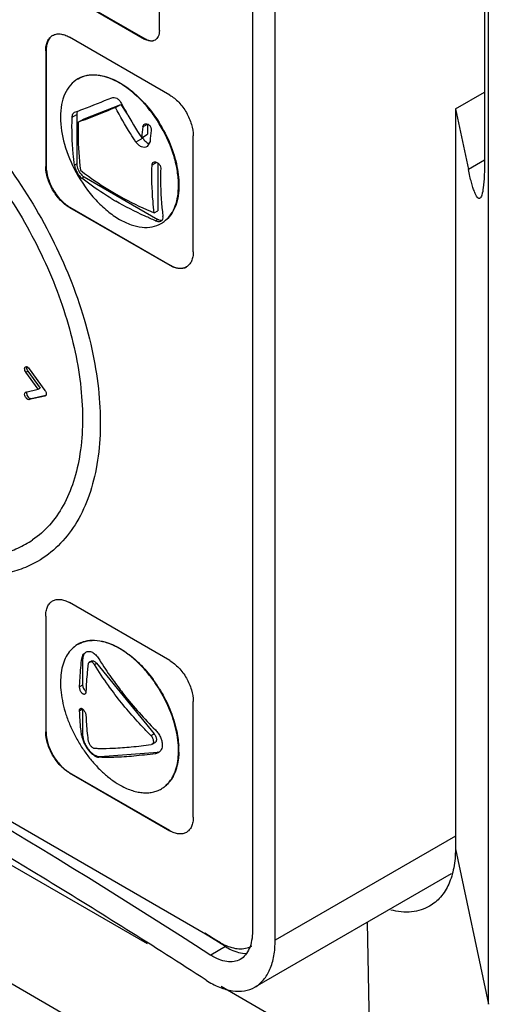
# Model space of a CAD drawing. Header units: millimetres. Extents: x 35 to 269, y 38 to 386.
# Tile 7 of 14: x 97 to 119, y 154 to 202. Entities that reach past the tile are written whole.
import ezdxf

# ---------------------------------------------------------------- set-up
doc = ezdxf.new("R2010")
doc.units = ezdxf.units.MM
doc.header["$LTSCALE"] = 27.53941
doc.layers.get('0').update_dxf_attribs({"linetype": 'CONTINUOUS'})

msp = doc.modelspace()

# ---------------------------------------------------------------- linework, layer by layer
at = {"color": 7, "linetype": 'Continuous'}
for p, q in [((118.991, 154.337), (118.991, 220.508)), ((107.672, 218.755), (107.672, 157.844)), ((108.76, 157.411), (108.76, 217.751)), ((77.754, 214.904), (102.502, 200.615)), ((77.775, 214.916), (102.524, 200.628)), ((103.21, 201.024), (103.21, 214.904)), ((118.797, 207.052), (118.797, 194.805)), ((103.705, 197.93), (98.896, 200.706)), ((102.524, 200.628), (102.502, 200.615)), ((97.765, 200.053), (97.786, 200.065)), ((97.765, 200.053), (97.765, 194.5)), ((97.786, 200.065), (97.786, 194.513)), ((99.3, 198.699), (99.322, 198.712)), ((117.4, 197.264), (118.797, 198.07)), ((99.603, 196.789), (101.371, 197.481)), ((101.107, 197.328), (101.371, 197.481)), ((101.371, 197.481), (101.674, 197.013)), ((99.031, 196.866), (99.25, 196.993)), ((99.128, 197.091), (99.148, 197.101)), ((99.25, 196.993), (99.25, 194.623)), ((117.4, 197.264), (117.4, 161.787)), ((117.4, 197.264), (118.021, 194.356)), ((99.324, 196.627), (99.603, 196.789)), ((102.422, 196.407), (102.644, 196.535)), ((102.644, 196.535), (102.644, 196.046)), ((102.365, 195.885), (102.644, 196.046)), ((102.392, 195.902), (102.417, 195.864)), ((104.836, 190.418), (104.836, 195.97)), ((102.417, 195.864), (102.087, 195.674)), ((102.764, 195.707), (102.62, 195.454)), ((97.786, 194.513), (97.765, 194.5)), ((99.25, 194.623), (99.141, 194.56)), ((102.859, 194.586), (103.067, 194.706)), ((103.139, 194.657), (103.139, 192.378)), ((118.797, 194.805), (118.021, 194.356)), ((99.49, 193.945), (99.603, 194.011)), ((99.603, 194.011), (103.139, 191.969)), ((98.896, 192.541), (98.917, 192.553)), ((98.896, 192.541), (103.705, 189.765)), ((98.917, 192.553), (103.726, 189.777)), ((102.968, 192.279), (103.139, 192.378)), ((103.139, 191.969), (103.025, 191.904)), ((103.3, 191.771), (103.322, 191.783)), ((103.726, 189.777), (103.705, 189.765)), ((96.814, 184.636), (96.906, 184.689)), ((97.401, 183.822), (96.814, 184.636)), ((96.906, 184.689), (97.493, 183.875)), ((96.976, 184.81), (97.729, 183.767)), ((96.795, 183.679), (96.814, 183.686)), ((96.814, 183.686), (97.401, 183.822)), ((97.401, 183.822), (97.493, 183.875)), ((97.729, 183.499), (96.976, 183.325)), ((96.976, 183.325), (97.068, 183.378)), ((97.068, 183.378), (97.777, 183.542)), ((97.747, 183.509), (97.729, 183.499)), ((97.748, 183.506), (97.729, 183.499)), ((127.211, 137.361), (49.156, 182.426)), ((106.144, 157.288), (74.112, 175.782)), ((103.705, 170.822), (98.896, 173.598)), ((97.765, 172.945), (97.779, 172.953)), ((97.765, 172.945), (97.765, 167.393)), ((97.779, 167.401), (97.779, 172.953)), ((76.659, 172.244), (102.633, 157.248)), ((99.482, 170.831), (99.533, 170.86)), ((99.533, 170.86), (99.533, 169.636)), ((99.865, 170.745), (99.948, 170.793)), ((100.098, 170.626), (100.202, 170.687)), ((100.202, 170.687), (102.96, 167.301)), ((99.533, 169.636), (99.386, 169.551)), ((104.836, 163.31), (104.836, 168.862)), ((99.386, 168.413), (99.533, 168.497)), ((99.533, 168.497), (99.533, 167.273)), ((97.779, 167.401), (97.765, 167.393)), ((99.533, 167.273), (99.482, 167.244)), ((102.96, 167.301), (102.81, 167.214)), ((102.862, 166.805), (102.81, 166.787)), ((102.862, 166.805), (103.006, 166.888)), ((100.309, 166.178), (100.376, 166.217)), ((100.376, 166.217), (103.134, 166.418)), ((103.134, 166.418), (103.02, 166.353)), ((103.16, 166.4), (103.02, 166.353)), ((104.128, 166.424), (104.127, 166.433)), ((104.128, 166.424), (104.128, 166.432)), ((98.896, 165.433), (98.91, 165.441)), ((98.896, 165.433), (103.705, 162.657)), ((103.719, 162.665), (98.91, 165.441)), ((103.719, 162.665), (103.705, 162.657)), ((117.4, 162.399), (108.76, 157.411)), ((117.4, 161.787), (118.991, 154.337)), ((117.197, 160.591), (107.794, 155.162)), ((113.325, 151.075), (113.179, 158.271)), ((106.387, 157.102), (105.374, 157.733)), ((106.134, 157.266), (105.393, 157.743)), ((106.387, 157.102), (106.134, 157.266)), ((106.387, 157.102), (105.68, 156.694)), ((106.176, 155.203), (113.325, 151.075))]:
    msp.add_line(p, q, dxfattribs=at)
for centre, radius, start, end in [((120.535, 194.175), 18.25, 172.9737, 174.6244), ((121.022, 193.98), 18.34, 172.9543, 174.5974), ((100.339, 194.833), 1.235, 205.9562, 213.2376), ((100.099, 194.705), 0.861, 208.593, 211.4068), ((108.556, 205.728), 14.877, 239.0576, 240.0028), ((102.632, 192.929), 1.337, 300.0007, 303.0115), ((102.621, 192.945), 1.356, 303.0354, 311.0609), ((96.829, 184.838), 0.0675, 120.0462, 129.7992), ((97.011, 184.859), 0.165, 174.664, 180.0513), ((96.824, 184.776), 0.131, 69.4122, 75.0432), ((97.185, 184.891), 0.345, 205.1759, 215.7864), ((96.974, 183.647), 0.128, 164.377, 168.7497), ((97.714, 183.566), 0.0686, 300.0799, 314.2102), ((99.966, 170.438), 1.332, 119.3738, 121.0641), ((97.371, 165.862), 6.845, 31.5433, 36.1879), ((97.425, 165.897), 6.797, 31.5387, 36.249), ((100.143, 166.499), 4, 0.0484, 3.4051), ((100.413, 166.494), 3.716, 359.0393, 0.0293), ((100.463, 166.502), 3.68, 358.7727, 0.0033), ((102.628, 165.828), 1.344, 300.5724, 307.8942), ((107.138, 158.017), 1.012, 289.9782, 299.9691)]:
    msp.add_arc(centre, radius, start, end, dxfattribs=at)
for points, knots in [([(97.765, 200.053), (97.765, 200.134), (97.777, 200.288), (97.84, 200.5), (97.945, 200.672), (98.043, 200.755), (98.096, 200.785)], [0, 0, 0, 0, 0.289703, 0.54909, 0.782217, 1, 1, 1, 1]), ([(98.097, 200.785), (98.047, 200.753), (97.955, 200.669), (97.856, 200.5), (97.798, 200.293), (97.786, 200.144), (97.786, 200.065)], [0, 0, 0, 0, 0.217773, 0.451581, 0.711179, 1, 1, 1, 1]), ([(98.096, 200.785), (98.149, 200.816), (98.27, 200.86), (98.472, 200.865), (98.686, 200.813), (98.826, 200.746), (98.896, 200.706)], [0, 0, 0, 0, 0.217784, 0.450912, 0.710298, 1, 1, 1, 1]), ([(102.524, 200.628), (102.592, 200.588), (102.726, 200.53), (102.876, 200.527), (102.94, 200.544)], [0, 0, 0, 0, 0.543742, 1, 1, 1, 1]), ([(103.21, 201.024), (103.21, 200.973), (103.202, 200.877), (103.163, 200.744), (103.097, 200.637), (103.035, 200.585), (103.002, 200.566)], [0, 0, 0, 0, 0.28954, 0.549117, 0.782255, 1, 1, 1, 1]), ([(103.002, 200.566), (102.969, 200.547), (102.894, 200.519), (102.768, 200.516), (102.634, 200.549), (102.546, 200.59), (102.502, 200.615)], [0, 0, 0, 0, 0.217746, 0.450884, 0.710461, 1, 1, 1, 1]), ([(90.128, 199.971), (90.649, 199.67), (91.684, 198.978), (93.15, 197.745), (94.551, 196.306), (96.304, 194.141), (98.147, 191.143), (99.455, 187.908), (100.1, 185.304), (100.364, 183.441), (100.408, 181.678), (100.232, 180.049), (99.837, 178.589), (99.227, 177.328), (98.411, 176.297), (97.733, 175.779), (97.376, 175.573)], [0, 0, 0, 0, 0.062411, 0.128786, 0.198411, 0.270423, 0.417469, 0.561706, 0.630332, 0.695446, 0.756417, 0.812874, 0.864792, 0.912583, 0.957174, 1, 1, 1, 1]), ([(89.878, 199.13), (90.355, 198.854), (91.304, 198.222), (93.142, 196.683), (95.25, 194.311), (97.304, 191.031), (98.553, 188.051), (99.194, 185.645), (99.475, 183.92), (99.56, 182.285), (99.448, 180.776), (99.143, 179.424), (98.653, 178.257), (97.991, 177.3), (97.432, 176.803), (97.137, 176.603)], [0, 0, 0, 0, 0.062146, 0.12847, 0.270326, 0.418251, 0.563823, 0.633232, 0.699131, 0.760786, 0.817672, 0.869562, 0.916636, 0.959642, 1, 1, 1, 1]), ([(101.3, 198.501), (101.125, 198.603), (100.776, 198.769), (100.239, 198.898), (99.735, 198.886), (99.432, 198.776), (99.3, 198.699)], [0, 0, 0, 0, 0.289772, 0.549069, 0.782225, 1, 1, 1, 1]), ([(99.322, 198.712), (99.42, 198.769), (99.638, 198.859), (99.996, 198.912), (100.382, 198.883), (100.942, 198.734), (101.657, 198.343), (102.448, 197.643), (103.147, 196.748), (103.697, 195.731), (104.054, 194.675), (104.15, 193.957), (104.15, 193.615)], [0, 0, 0, 0, 0.042858, 0.087488, 0.135322, 0.187286, 0.304551, 0.43822, 0.582564, 0.72972, 0.871307, 1, 1, 1, 1]), ([(99.3, 198.699), (99.168, 198.623), (98.921, 198.416), (98.659, 197.986), (98.503, 197.456), (98.472, 197.071), (98.472, 196.868)], [0, 0, 0, 0, 0.217781, 0.450945, 0.710231, 1, 1, 1, 1]), ([(104.129, 193.602), (104.129, 193.826), (104.088, 194.291), (103.865, 195.246), (103.349, 196.418), (102.593, 197.451), (101.876, 198.121), (101.494, 198.39), (101.3, 198.501)], [0, 0, 0, 0, 0.114247, 0.237545, 0.500001, 0.762457, 0.885754, 1, 1, 1, 1]), ([(99.148, 197.101), (99.282, 197.15), (99.88, 197.373), (100.473, 197.612), (100.931, 197.802)], [0, 0, 0, 0, 0.223533, 1, 1, 1, 1]), ([(100.931, 197.802), (100.967, 197.817), (101.054, 197.827), (101.134, 197.796), (101.172, 197.774)], [0, 0, 0, 0, 0.471139, 1, 1, 1, 1]), ([(103.705, 197.93), (103.865, 197.837), (104.169, 197.581), (104.524, 197.096), (104.766, 196.547), (104.836, 196.156), (104.836, 195.97)], [0, 0, 0, 0, 0.23724, 0.499999, 0.762759, 1, 1, 1, 1]), ([(101.107, 197.328), (100.944, 197.261), (100.353, 197.018), (99.758, 196.786), (99.324, 196.627)], [0, 0, 0, 0, 0.275729, 1, 1, 1, 1]), ([(102.087, 195.674), (101.998, 195.808), (101.651, 196.347), (101.331, 196.903), (101.107, 197.328)], [0, 0, 0, 0, 0.250644, 1, 1, 1, 1]), ([(101.172, 197.774), (101.193, 197.762), (101.28, 197.7), (101.347, 197.612), (101.385, 197.539)], [0, 0, 0, 0, 0.231135, 1, 1, 1, 1]), ([(101.385, 197.539), (101.46, 197.398), (101.766, 196.834), (102.1, 196.286), (102.365, 195.885)], [0, 0, 0, 0, 0.249354, 1, 1, 1, 1]), ([(98.472, 196.868), (98.472, 196.43), (98.628, 195.506), (98.988, 194.649), (99.22, 194.223)], [0, 0, 0, 0, 0.474635, 1, 1, 1, 1]), ([(99.141, 194.56), (99.116, 194.744), (99.03, 195.51), (99.012, 196.282), (99.031, 196.866)], [0, 0, 0, 0, 0.241112, 1, 1, 1, 1]), ([(99.031, 196.866), (99.032, 196.892), (99.039, 196.973), (99.078, 197.062), (99.128, 197.091)], [0, 0, 0, 0, 0.308466, 1, 1, 1, 1]), ([(99.291, 197.16), (99.284, 197.148), (99.258, 197.097), (99.25, 197.037), (99.25, 196.993)], [0, 0, 0, 0, 0.225946, 1, 1, 1, 1]), ([(99.324, 196.627), (99.317, 196.428), (99.307, 195.658), (99.356, 194.886), (99.433, 194.32)], [0, 0, 0, 0, 0.258969, 1, 1, 1, 1]), ([(102.422, 196.407), (102.425, 196.434), (102.44, 196.485), (102.478, 196.524), (102.499, 196.537)], [0, 0, 0, 0, 0.526212, 1, 1, 1, 1]), ([(102.499, 196.537), (102.515, 196.546), (102.551, 196.558), (102.633, 196.553), (102.733, 196.492), (102.81, 196.373), (102.826, 196.275), (102.821, 196.229)], [0, 0, 0, 0, 0.102646, 0.211722, 0.459569, 0.736407, 1, 1, 1, 1]), ([(102.62, 195.454), (102.582, 195.432), (102.487, 195.408), (102.338, 195.442), (102.197, 195.534), (102.12, 195.623), (102.087, 195.674)], [0, 0, 0, 0, 0.210411, 0.444541, 0.71058, 1, 1, 1, 1]), ([(102.417, 195.864), (102.433, 195.838), (102.501, 195.745), (102.59, 195.664), (102.665, 195.626)], [0, 0, 0, 0, 0.269799, 1, 1, 1, 1]), ([(102.665, 195.626), (102.67, 195.624), (102.687, 195.615), (102.705, 195.608), (102.719, 195.603)], [0, 0, 0, 0, 0.25814, 1, 1, 1, 1]), ([(98.896, 192.541), (98.736, 192.634), (98.432, 192.889), (98.077, 193.374), (97.834, 193.924), (97.765, 194.315), (97.765, 194.5)], [0, 0, 0, 0, 0.23724, 0.499999, 0.762759, 1, 1, 1, 1]), ([(97.786, 194.513), (97.786, 194.327), (97.856, 193.936), (98.098, 193.386), (98.453, 192.902), (98.757, 192.646), (98.917, 192.553)], [0, 0, 0, 0, 0.237241, 0.500001, 0.76276, 1, 1, 1, 1]), ([(99.141, 194.56), (99.144, 194.539), (99.162, 194.447), (99.196, 194.358), (99.228, 194.292)], [0, 0, 0, 0, 0.222834, 1, 1, 1, 1]), ([(99.25, 194.623), (99.25, 194.597), (99.259, 194.482), (99.301, 194.371), (99.343, 194.293)], [0, 0, 0, 0, 0.229035, 1, 1, 1, 1]), ([(102.968, 192.279), (102.944, 192.463), (102.858, 193.229), (102.841, 194.002), (102.859, 194.586)], [0, 0, 0, 0, 0.241162, 1, 1, 1, 1]), ([(102.859, 194.586), (102.86, 194.611), (102.87, 194.66), (102.905, 194.697), (102.925, 194.708)], [0, 0, 0, 0, 0.526849, 1, 1, 1, 1]), ([(102.925, 194.708), (102.956, 194.726), (103.044, 194.732), (103.16, 194.666), (103.248, 194.556), (103.275, 194.462), (103.274, 194.417)], [0, 0, 0, 0, 0.206894, 0.461704, 0.741917, 1, 1, 1, 1]), ([(118.797, 194.805), (118.797, 194.552), (118.79, 194.111), (118.749, 193.553), (118.693, 193.211), (118.628, 193.044), (118.59, 192.994), (118.57, 192.982)], [0, 0, 0, 0, 0.407604, 0.710503, 0.90358, 0.962099, 1, 1, 1, 1]), ([(99.22, 194.223), (99.48, 193.747), (99.946, 193.087), (100.694, 192.372), (101.096, 192.087), (101.3, 191.969)], [0, 0, 0, 0, 0.524896, 0.771799, 1, 1, 1, 1]), ([(99.305, 194.156), (99.319, 194.134), (99.373, 194.058), (99.437, 193.987), (99.49, 193.945)], [0, 0, 0, 0, 0.273363, 1, 1, 1, 1]), ([(99.364, 194.256), (99.38, 194.23), (99.445, 194.135), (99.53, 194.053), (99.603, 194.011)], [0, 0, 0, 0, 0.267262, 1, 1, 1, 1]), ([(99.433, 194.32), (99.557, 194.222), (100.079, 193.825), (100.632, 193.469), (101.062, 193.22)], [0, 0, 0, 0, 0.242234, 1, 1, 1, 1]), ([(103.274, 194.417), (103.267, 194.218), (103.257, 193.447), (103.306, 192.676), (103.383, 192.111)], [0, 0, 0, 0, 0.259022, 1, 1, 1, 1]), ([(118.57, 192.982), (118.561, 192.977), (118.54, 192.97), (118.507, 192.977), (118.475, 192.999), (118.427, 193.051), (118.37, 193.151), (118.303, 193.308), (118.233, 193.511), (118.162, 193.756), (118.09, 194.043), (118.044, 194.248), (118.021, 194.356)], [0, 0, 0, 0, 0.019957, 0.040044, 0.064154, 0.094385, 0.175962, 0.286695, 0.425778, 0.591906, 0.783769, 1, 1, 1, 1]), ([(100.907, 192.969), (100.781, 193.045), (100.293, 193.347), (99.824, 193.68), (99.49, 193.945)], [0, 0, 0, 0, 0.257028, 1, 1, 1, 1]), ([(103.512, 191.922), (103.613, 192.01), (103.797, 192.226), (103.99, 192.624), (104.106, 193.092), (104.129, 193.427), (104.129, 193.602)], [0, 0, 0, 0, 0.218752, 0.454877, 0.714627, 1, 1, 1, 1]), ([(104.15, 193.615), (104.15, 193.441), (104.127, 193.108), (104.014, 192.643), (103.824, 192.247), (103.643, 192.032), (103.543, 191.943)], [0, 0, 0, 0, 0.28512, 0.544865, 0.781137, 1, 1, 1, 1]), ([(101.062, 193.22), (101.212, 193.134), (101.832, 192.79), (102.474, 192.487), (102.968, 192.279)], [0, 0, 0, 0, 0.243297, 1, 1, 1, 1]), ([(103.025, 191.904), (102.858, 191.974), (102.208, 192.258), (101.575, 192.581), (101.119, 192.844)], [0, 0, 0, 0, 0.256726, 1, 1, 1, 1]), ([(101.3, 191.969), (101.476, 191.868), (101.825, 191.702), (102.362, 191.572), (102.865, 191.585), (103.168, 191.695), (103.3, 191.771)], [0, 0, 0, 0, 0.289771, 0.549063, 0.782222, 1, 1, 1, 1]), ([(103.025, 191.904), (103.046, 191.895), (103.119, 191.869), (103.203, 191.86), (103.257, 191.875)], [0, 0, 0, 0, 0.284653, 1, 1, 1, 1]), ([(103.139, 191.969), (103.154, 191.961), (103.209, 191.933), (103.273, 191.918), (103.318, 191.922)], [0, 0, 0, 0, 0.279285, 1, 1, 1, 1]), ([(103.3, 191.893), (103.316, 191.903), (103.346, 191.927), (103.387, 192), (103.389, 192.067), (103.383, 192.111)], [0, 0, 0, 0, 0.229266, 0.463216, 1, 1, 1, 1]), ([(104.836, 190.418), (104.836, 190.337), (104.824, 190.183), (104.761, 189.971), (104.656, 189.799), (104.557, 189.716), (104.505, 189.686)], [0, 0, 0, 0, 0.289703, 0.54909, 0.782217, 1, 1, 1, 1]), ([(104.505, 189.686), (104.452, 189.655), (104.33, 189.611), (104.129, 189.606), (103.914, 189.658), (103.775, 189.724), (103.705, 189.765)], [0, 0, 0, 0, 0.217784, 0.450912, 0.710298, 1, 1, 1, 1]), ([(103.726, 189.777), (103.794, 189.738), (103.929, 189.673), (104.137, 189.62), (104.333, 189.621), (104.453, 189.659), (104.505, 189.687)], [0, 0, 0, 0, 0.28882, 0.548417, 0.782226, 1, 1, 1, 1]), ([(96.754, 184.805), (96.754, 184.814), (96.756, 184.844), (96.769, 184.876), (96.786, 184.89)], [0, 0, 0, 0, 0.288792, 1, 1, 1, 1]), ([(96.761, 184.749), (96.76, 184.754), (96.756, 184.772), (96.754, 184.791), (96.754, 184.805)], [0, 0, 0, 0, 0.262399, 1, 1, 1, 1]), ([(96.814, 184.636), (96.795, 184.662), (96.775, 184.699), (96.763, 184.739), (96.761, 184.749)], [0, 0, 0, 0, 0.757341, 1, 1, 1, 1]), ([(96.795, 184.896), (96.799, 184.899), (96.819, 184.908), (96.842, 184.906), (96.858, 184.902)], [0, 0, 0, 0, 0.234571, 1, 1, 1, 1]), ([(96.845, 184.859), (96.845, 184.849), (96.848, 184.81), (96.861, 184.772), (96.874, 184.744)], [0, 0, 0, 0, 0.230345, 1, 1, 1, 1]), ([(96.871, 184.898), (96.88, 184.895), (96.922, 184.874), (96.955, 184.839), (96.976, 184.81)], [0, 0, 0, 0, 0.221769, 1, 1, 1, 1]), ([(96.754, 183.587), (96.754, 183.606), (96.758, 183.641), (96.781, 183.671), (96.795, 183.679)], [0, 0, 0, 0, 0.550822, 1, 1, 1, 1]), ([(96.846, 183.64), (96.846, 183.607), (96.862, 183.539), (96.915, 183.451), (96.985, 183.388), (97.044, 183.373), (97.068, 183.378)], [0, 0, 0, 0, 0.262805, 0.549331, 0.80589, 1, 1, 1, 1]), ([(97.729, 183.767), (97.738, 183.754), (97.77, 183.703), (97.789, 183.642), (97.789, 183.598)], [0, 0, 0, 0, 0.264817, 1, 1, 1, 1]), ([(96.805, 183.432), (96.797, 183.444), (96.77, 183.492), (96.754, 183.546), (96.754, 183.587)], [0, 0, 0, 0, 0.265799, 1, 1, 1, 1]), ([(96.859, 183.369), (96.854, 183.373), (96.834, 183.392), (96.816, 183.414), (96.805, 183.432)], [0, 0, 0, 0, 0.241104, 1, 1, 1, 1]), ([(96.976, 183.325), (96.967, 183.323), (96.924, 183.321), (96.884, 183.346), (96.859, 183.369)], [0, 0, 0, 0, 0.21001, 1, 1, 1, 1]), ([(97.789, 183.598), (97.789, 183.593), (97.789, 183.573), (97.784, 183.553), (97.778, 183.54)], [0, 0, 0, 0, 0.271627, 1, 1, 1, 1]), ([(90.107, 177.096), (90.729, 176.736), (91.687, 176.285), (93, 175.923), (93.928, 175.79), (94.816, 175.789), (95.657, 175.921), (96.439, 176.187), (96.914, 176.451), (97.137, 176.603)], [0, 0, 0, 0, 0.290483, 0.42368, 0.549224, 0.668038, 0.781493, 0.891425, 1, 1, 1, 1]), ([(97.375, 175.573), (97.123, 175.427), (96.588, 175.177), (95.725, 174.937), (94.813, 174.834), (93.516, 174.877), (91.812, 175.283), (90.522, 175.895), (89.878, 176.268)], [0, 0, 0, 0, 0.111099, 0.223766, 0.339511, 0.459633, 0.716529, 1, 1, 1, 1]), ([(73.365, 175.35), (76.189, 173.896), (87.183, 168.073), (97.903, 161.728), (105.68, 156.694)], [0, 0, 0, 0, 0.255367, 1, 1, 1, 1]), ([(105.446, 155.498), (102.928, 157.125), (92.553, 163.64), (81.849, 169.627), (73.626, 173.868)], [0, 0, 0, 0, 0.244738, 1, 1, 1, 1]), ([(98.096, 173.677), (98.149, 173.708), (98.27, 173.752), (98.472, 173.757), (98.686, 173.705), (98.826, 173.639), (98.896, 173.598)], [0, 0, 0, 0, 0.217784, 0.450912, 0.710298, 1, 1, 1, 1]), ([(97.765, 172.945), (97.765, 173.026), (97.777, 173.18), (97.84, 173.392), (97.945, 173.564), (98.043, 173.647), (98.096, 173.677)], [0, 0, 0, 0, 0.289703, 0.54909, 0.782217, 1, 1, 1, 1]), ([(99.279, 171.579), (99.182, 171.52), (98.998, 171.374), (98.778, 171.087), (98.614, 170.737), (98.509, 170.333), (98.464, 169.884), (98.479, 169.398), (98.554, 168.886), (98.687, 168.357), (98.875, 167.825), (99.115, 167.298), (99.401, 166.789), (99.726, 166.309), (100.086, 165.866), (100.471, 165.472), (100.873, 165.134), (101.157, 164.944), (101.3, 164.861)], [0, 0, 0, 0, 0.042822, 0.087512, 0.135459, 0.187546, 0.244153, 0.305231, 0.370402, 0.439033, 0.510305, 0.583275, 0.656918, 0.730183, 0.802033, 0.871497, 0.937715, 1, 1, 1, 1]), ([(99.649, 171.732), (99.619, 171.725), (99.503, 171.692), (99.392, 171.643), (99.313, 171.599)], [0, 0, 0, 0, 0.253033, 1, 1, 1, 1]), ([(99.315, 171.6), (99.34, 171.615), (99.446, 171.671), (99.56, 171.713), (99.647, 171.736)], [0, 0, 0, 0, 0.248433, 1, 1, 1, 1]), ([(99.647, 171.736), (99.795, 171.776), (100.121, 171.808), (100.442, 171.752), (100.604, 171.707)], [0, 0, 0, 0, 0.476015, 1, 1, 1, 1]), ([(100.607, 171.694), (100.444, 171.741), (100.198, 171.785), (99.874, 171.777), (99.722, 171.751), (99.649, 171.732)], [0, 0, 0, 0, 0.523495, 0.766584, 1, 1, 1, 1]), ([(100.604, 171.707), (100.626, 171.701), (100.712, 171.676), (100.798, 171.646), (100.861, 171.621)], [0, 0, 0, 0, 0.245052, 1, 1, 1, 1]), ([(100.863, 171.607), (100.842, 171.615), (100.758, 171.647), (100.672, 171.676), (100.607, 171.694)], [0, 0, 0, 0, 0.255028, 1, 1, 1, 1]), ([(100.861, 171.621), (100.896, 171.608), (101.035, 171.55), (101.171, 171.482), (101.271, 171.426)], [0, 0, 0, 0, 0.242719, 1, 1, 1, 1]), ([(101.3, 171.393), (101.264, 171.414), (101.122, 171.493), (100.975, 171.562), (100.863, 171.607)], [0, 0, 0, 0, 0.257723, 1, 1, 1, 1]), ([(101.271, 171.426), (101.309, 171.405), (101.465, 171.314), (101.614, 171.213), (101.723, 171.131)], [0, 0, 0, 0, 0.242997, 1, 1, 1, 1]), ([(101.721, 171.114), (101.687, 171.14), (101.551, 171.239), (101.409, 171.331), (101.3, 171.393)], [0, 0, 0, 0, 0.256476, 1, 1, 1, 1]), ([(99.482, 170.831), (99.487, 170.874), (99.502, 170.957), (99.545, 171.069), (99.605, 171.159), (99.659, 171.203), (99.687, 171.219)], [0, 0, 0, 0, 0.289221, 0.550944, 0.785872, 1, 1, 1, 1]), ([(99.687, 171.219), (99.662, 171.203), (99.616, 171.161), (99.567, 171.077), (99.538, 170.974), (99.533, 170.899), (99.533, 170.86)], [0, 0, 0, 0, 0.217772, 0.451708, 0.711169, 1, 1, 1, 1]), ([(99.687, 171.219), (99.709, 171.232), (99.757, 171.252), (99.837, 171.26), (99.92, 171.247), (100.004, 171.213), (100.088, 171.16), (100.198, 171.062), (100.268, 170.97), (100.309, 170.903)], [0, 0, 0, 0, 0.100364, 0.201985, 0.309526, 0.426328, 0.554107, 0.693097, 1, 1, 1, 1]), ([(100.309, 170.903), (100.367, 170.809), (100.605, 170.432), (100.857, 170.064), (101.054, 169.792)], [0, 0, 0, 0, 0.24864, 1, 1, 1, 1]), ([(102.024, 170.867), (102, 170.889), (101.901, 170.974), (101.799, 171.056), (101.721, 171.114)], [0, 0, 0, 0, 0.253898, 1, 1, 1, 1]), ([(101.723, 171.131), (101.749, 171.112), (101.853, 171.032), (101.954, 170.949), (102.029, 170.883)], [0, 0, 0, 0, 0.245996, 1, 1, 1, 1]), ([(102.029, 170.883), (102.108, 170.814), (102.427, 170.516), (102.711, 170.182), (102.907, 169.916)], [0, 0, 0, 0, 0.241976, 1, 1, 1, 1]), ([(99.386, 169.551), (99.39, 169.656), (99.41, 170.084), (99.447, 170.51), (99.482, 170.831)], [0, 0, 0, 0, 0.24603, 1, 1, 1, 1]), ([(99.788, 170.599), (99.776, 170.491), (99.733, 170.066), (99.704, 169.639), (99.693, 169.32)], [0, 0, 0, 0, 0.253946, 1, 1, 1, 1]), ([(99.865, 170.745), (99.854, 170.739), (99.834, 170.722), (99.812, 170.688), (99.796, 170.646), (99.79, 170.615), (99.788, 170.599)], [0, 0, 0, 0, 0.214146, 0.448996, 0.710857, 1, 1, 1, 1]), ([(100.098, 170.626), (100.083, 170.651), (100.049, 170.696), (99.989, 170.744), (99.932, 170.761), (99.891, 170.757), (99.873, 170.75), (99.865, 170.745)], [0, 0, 0, 0, 0.30759, 0.574135, 0.797611, 0.899448, 1, 1, 1, 1]), ([(99.948, 170.793), (99.956, 170.798), (99.975, 170.805), (100.005, 170.808), (100.037, 170.804), (100.084, 170.789), (100.143, 170.751), (100.183, 170.71), (100.202, 170.687)], [0, 0, 0, 0, 0.095297, 0.195318, 0.303741, 0.42271, 0.693023, 1, 1, 1, 1]), ([(101.005, 169.296), (100.925, 169.404), (100.608, 169.838), (100.31, 170.285), (100.098, 170.626)], [0, 0, 0, 0, 0.251616, 1, 1, 1, 1]), ([(102.895, 169.904), (102.765, 170.082), (102.491, 170.419), (102.184, 170.726), (102.024, 170.867)], [0, 0, 0, 0, 0.510086, 1, 1, 1, 1]), ([(103.705, 170.822), (103.865, 170.729), (104.169, 170.473), (104.524, 169.989), (104.766, 169.439), (104.836, 169.048), (104.836, 168.862)], [0, 0, 0, 0, 0.23724, 0.499999, 0.762759, 1, 1, 1, 1]), ([(99.642, 169.206), (99.637, 169.203), (99.625, 169.198), (99.597, 169.195), (99.557, 169.208), (99.513, 169.24), (99.471, 169.288), (99.435, 169.347), (99.407, 169.414), (99.389, 169.483), (99.386, 169.529), (99.386, 169.551)], [0, 0, 0, 0, 0.039694, 0.08051, 0.172424, 0.28477, 0.416932, 0.563233, 0.715388, 0.863972, 1, 1, 1, 1]), ([(99.533, 169.636), (99.533, 169.608), (99.542, 169.551), (99.576, 169.469), (99.627, 169.396), (99.67, 169.355), (99.694, 169.339)], [0, 0, 0, 0, 0.234758, 0.494663, 0.757458, 1, 1, 1, 1]), ([(101.054, 169.792), (101.201, 169.59), (101.81, 168.785), (102.484, 168.028), (103.02, 167.491)], [0, 0, 0, 0, 0.247782, 1, 1, 1, 1]), ([(99.693, 169.32), (99.692, 169.307), (99.69, 169.283), (99.68, 169.25), (99.665, 169.223), (99.65, 169.211), (99.642, 169.206)], [0, 0, 0, 0, 0.299904, 0.564231, 0.794439, 1, 1, 1, 1]), ([(102.81, 167.214), (102.646, 167.378), (102.008, 168.039), (101.417, 168.746), (101.005, 169.296)], [0, 0, 0, 0, 0.251966, 1, 1, 1, 1]), ([(103.789, 168.243), (103.751, 168.347), (103.586, 168.76), (103.38, 169.157), (103.205, 169.443)], [0, 0, 0, 0, 0.24701, 1, 1, 1, 1]), ([(103.218, 169.452), (103.277, 169.356), (103.502, 168.968), (103.69, 168.559), (103.806, 168.244)], [0, 0, 0, 0, 0.252144, 1, 1, 1, 1]), ([(99.386, 168.413), (99.386, 168.425), (99.387, 168.448), (99.393, 168.48), (99.406, 168.504), (99.419, 168.516), (99.426, 168.52)], [0, 0, 0, 0, 0.308416, 0.574238, 0.800408, 1, 1, 1, 1]), ([(99.426, 168.52), (99.431, 168.523), (99.442, 168.527), (99.461, 168.529), (99.482, 168.525), (99.512, 168.512), (99.55, 168.484), (99.593, 168.437), (99.632, 168.379), (99.664, 168.314), (99.685, 168.248), (99.692, 168.203), (99.693, 168.182)], [0, 0, 0, 0, 0.036504, 0.075012, 0.117624, 0.165608, 0.279, 0.413752, 0.563044, 0.717411, 0.866295, 1, 1, 1, 1]), ([(99.482, 167.244), (99.47, 167.339), (99.425, 167.728), (99.398, 168.118), (99.386, 168.413)], [0, 0, 0, 0, 0.24528, 1, 1, 1, 1]), ([(99.693, 168.182), (99.697, 168.082), (99.716, 167.691), (99.751, 167.302), (99.788, 167.012)], [0, 0, 0, 0, 0.254748, 1, 1, 1, 1]), ([(103.935, 167.793), (103.925, 167.831), (103.88, 167.982), (103.83, 168.132), (103.789, 168.243)], [0, 0, 0, 0, 0.247245, 1, 1, 1, 1]), ([(103.806, 168.244), (103.819, 168.206), (103.873, 168.057), (103.92, 167.905), (103.952, 167.791)], [0, 0, 0, 0, 0.252715, 1, 1, 1, 1]), ([(104.121, 166.744), (104.11, 166.917), (104.066, 167.271), (103.985, 167.618), (103.935, 167.793)], [0, 0, 0, 0, 0.486259, 1, 1, 1, 1]), ([(103.952, 167.791), (103.978, 167.702), (104.066, 167.356), (104.12, 167.001), (104.136, 166.737)], [0, 0, 0, 0, 0.260169, 1, 1, 1, 1]), ([(98.896, 165.433), (98.736, 165.526), (98.432, 165.782), (98.077, 166.266), (97.834, 166.816), (97.765, 167.207), (97.765, 167.393)], [0, 0, 0, 0, 0.23724, 0.499999, 0.762759, 1, 1, 1, 1]), ([(97.779, 167.401), (97.779, 167.215), (97.849, 166.824), (98.091, 166.274), (98.446, 165.79), (98.75, 165.534), (98.91, 165.441)], [0, 0, 0, 0, 0.237241, 0.500001, 0.76276, 1, 1, 1, 1]), ([(99.482, 167.244), (99.49, 167.187), (99.518, 167.067), (99.587, 166.889), (99.682, 166.709), (99.797, 166.541), (99.925, 166.395), (100.038, 166.296), (100.129, 166.237), (100.208, 166.197), (100.27, 166.18), (100.309, 166.178)], [0, 0, 0, 0, 0.121374, 0.258309, 0.403986, 0.550321, 0.689077, 0.812992, 0.867748, 0.917162, 1, 1, 1, 1]), ([(99.533, 167.273), (99.533, 167.213), (99.547, 167.087), (99.604, 166.9), (99.692, 166.716), (99.807, 166.546), (99.92, 166.424), (100.018, 166.344), (100.149, 166.257), (100.278, 166.21), (100.376, 166.217)], [0, 0, 0, 0, 0.123257, 0.258144, 0.399372, 0.540696, 0.675871, 0.739486, 0.799693, 1, 1, 1, 1]), ([(102.933, 166.947), (102.933, 166.995), (102.906, 167.094), (102.847, 167.177), (102.81, 167.214)], [0, 0, 0, 0, 0.475077, 1, 1, 1, 1]), ([(102.96, 167.301), (102.993, 167.26), (103.033, 167.192), (103.062, 167.096), (103.068, 167.048), (103.068, 167.025)], [0, 0, 0, 0, 0.521482, 0.771605, 1, 1, 1, 1]), ([(103.02, 167.491), (103.07, 167.441), (103.161, 167.333), (103.265, 167.154), (103.332, 166.968), (103.35, 166.84), (103.35, 166.78)], [0, 0, 0, 0, 0.263596, 0.524442, 0.772541, 1, 1, 1, 1]), ([(99.788, 167.012), (99.791, 166.991), (99.801, 166.946), (99.837, 166.855), (99.889, 166.768), (99.954, 166.694), (100.003, 166.651), (100.051, 166.622), (100.084, 166.613), (100.098, 166.613)], [0, 0, 0, 0, 0.121462, 0.258499, 0.550179, 0.689011, 0.813008, 0.917095, 1, 1, 1, 1]), ([(101.005, 166.618), (101.293, 166.631), (101.896, 166.674), (102.496, 166.745), (102.81, 166.787)], [0, 0, 0, 0, 0.475779, 1, 1, 1, 1]), ([(102.933, 166.947), (102.933, 166.918), (102.925, 166.874), (102.894, 166.828), (102.873, 166.811), (102.862, 166.805)], [0, 0, 0, 0, 0.529387, 0.767985, 1, 1, 1, 1]), ([(103.068, 167.025), (103.068, 167.01), (103.066, 166.981), (103.054, 166.941), (103.034, 166.909), (103.016, 166.894), (103.006, 166.888)], [0, 0, 0, 0, 0.289793, 0.549066, 0.782242, 1, 1, 1, 1]), ([(103.35, 166.78), (103.35, 166.739), (103.343, 166.66), (103.306, 166.551), (103.245, 166.461), (103.19, 166.417), (103.16, 166.4)], [0, 0, 0, 0, 0.276757, 0.530955, 0.768719, 1, 1, 1, 1]), ([(104.129, 166.496), (104.129, 166.517), (104.128, 166.599), (104.125, 166.682), (104.121, 166.744)], [0, 0, 0, 0, 0.246641, 1, 1, 1, 1]), ([(100.098, 166.613), (100.17, 166.61), (100.472, 166.603), (100.775, 166.609), (101.005, 166.618)], [0, 0, 0, 0, 0.236206, 1, 1, 1, 1]), ([(101.054, 166.178), (100.989, 166.176), (100.741, 166.17), (100.492, 166.172), (100.309, 166.178)], [0, 0, 0, 0, 0.261676, 1, 1, 1, 1]), ([(103.02, 166.353), (102.676, 166.306), (102.022, 166.23), (101.365, 166.187), (101.054, 166.178)], [0, 0, 0, 0, 0.527144, 1, 1, 1, 1]), ([(103.134, 166.418), (103.141, 166.419), (103.168, 166.422), (103.195, 166.428), (103.214, 166.435)], [0, 0, 0, 0, 0.255921, 1, 1, 1, 1]), ([(103.92, 165.384), (103.954, 165.459), (104.028, 165.66), (104.104, 166.008), (104.125, 166.282), (104.128, 166.424)], [0, 0, 0, 0, 0.230991, 0.600758, 1, 1, 1, 1]), ([(104.142, 166.424), (104.14, 166.327), (104.118, 165.97), (104.035, 165.614), (103.927, 165.377)], [0, 0, 0, 0, 0.270288, 1, 1, 1, 1]), ([(103.785, 165.132), (103.797, 165.151), (103.848, 165.233), (103.891, 165.318), (103.92, 165.384)], [0, 0, 0, 0, 0.244775, 1, 1, 1, 1]), ([(103.927, 165.377), (103.917, 165.354), (103.876, 165.268), (103.829, 165.185), (103.789, 165.126)], [0, 0, 0, 0, 0.255578, 1, 1, 1, 1]), ([(101.3, 164.861), (101.477, 164.759), (101.748, 164.63), (102.121, 164.523), (102.385, 164.479), (102.639, 164.471), (102.88, 164.5), (103.106, 164.564), (103.246, 164.631), (103.312, 164.67)], [0, 0, 0, 0, 0.289434, 0.422683, 0.548587, 0.667908, 0.781819, 0.891885, 1, 1, 1, 1]), ([(103.453, 164.767), (103.517, 164.816), (103.639, 164.929), (103.739, 165.061), (103.785, 165.132)], [0, 0, 0, 0, 0.491352, 1, 1, 1, 1]), ([(103.789, 165.126), (103.766, 165.09), (103.67, 164.957), (103.552, 164.838), (103.455, 164.765)], [0, 0, 0, 0, 0.257267, 1, 1, 1, 1]), ([(104.836, 163.31), (104.836, 163.229), (104.824, 163.075), (104.761, 162.863), (104.656, 162.691), (104.557, 162.608), (104.505, 162.578)], [0, 0, 0, 0, 0.289703, 0.54909, 0.782217, 1, 1, 1, 1]), ([(104.505, 162.578), (104.452, 162.547), (104.33, 162.503), (104.129, 162.498), (103.914, 162.55), (103.775, 162.616), (103.705, 162.657)], [0, 0, 0, 0, 0.217784, 0.450912, 0.710298, 1, 1, 1, 1]), ([(117.4, 161.787), (117.4, 161.483), (117.354, 160.904), (117.12, 160.11), (116.726, 159.466), (116.355, 159.154), (116.157, 159.04)], [0, 0, 0, 0, 0.289756, 0.549041, 0.782211, 1, 1, 1, 1]), ([(116.157, 159.04), (116.029, 158.966), (115.75, 158.844), (115.125, 158.721), (114.628, 158.775), (114.306, 158.857)], [0, 0, 0, 0, 0.233634, 0.474637, 1, 1, 1, 1]), ([(107.672, 157.844), (107.672, 157.692), (107.651, 157.406), (107.542, 157.014), (107.358, 156.699), (107.183, 156.547), (107.09, 156.493)], [0, 0, 0, 0, 0.296276, 0.558054, 0.788972, 1, 1, 1, 1]), ([(106.144, 157.288), (106.26, 157.222), (106.489, 157.11), (106.842, 157.009), (107.177, 156.988), (107.388, 157.031), (107.484, 157.065)], [0, 0, 0, 0, 0.285845, 0.545602, 0.781448, 1, 1, 1, 1]), ([(107.794, 155.163), (107.949, 155.252), (108.242, 155.502), (108.544, 156.03), (108.726, 156.682), (108.76, 157.159), (108.76, 157.411)], [0, 0, 0, 0, 0.210617, 0.441599, 0.703374, 1, 1, 1, 1]), ([(106.387, 157.102), (106.471, 157.047), (106.776, 156.872), (107.136, 156.767), (107.388, 156.782)], [0, 0, 0, 0, 0.283865, 1, 1, 1, 1]), ([(107.09, 156.493), (106.997, 156.44), (106.783, 156.365), (106.426, 156.37), (106.048, 156.481), (105.803, 156.614), (105.68, 156.694)], [0, 0, 0, 0, 0.214355, 0.444956, 0.705008, 1, 1, 1, 1]), ([(105.446, 155.498), (105.652, 155.365), (106.059, 155.143), (106.69, 154.959), (107.284, 154.947), (107.64, 155.074), (107.794, 155.163)], [0, 0, 0, 0, 0.295368, 0.555432, 0.786061, 1, 1, 1, 1])]:
    msp.add_open_spline(points, degree=3, knots=knots, dxfattribs=at)
for points in [[(103.257, 191.875), (103.272, 191.879), (103.286, 191.885), (103.3, 191.893)], [(96.854, 184.908), (96.85, 184.897), (96.847, 184.886), (96.846, 184.874)], [(96.849, 183.672), (96.846, 183.661), (96.846, 183.651), (96.846, 183.64)], [(97.778, 183.54), (97.774, 183.532), (97.768, 183.523), (97.761, 183.517)]]:
    msp.add_open_spline(points, degree=3, dxfattribs=at)

doc.saveas('drawing.dxf')
